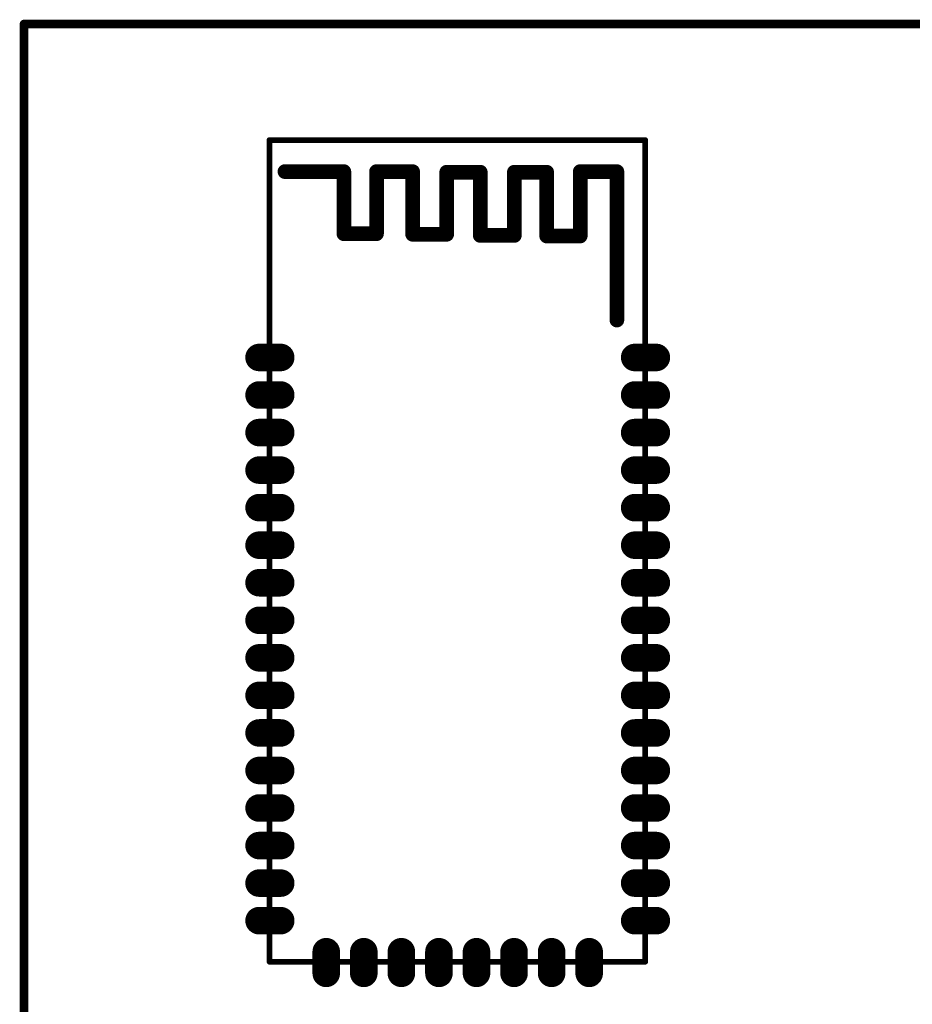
# Model space of a CAD drawing. Header units: millimetres. Extents: x 25 to 178, y 46 to 106.
# Tile 2 of 10: x 25 to 56, y 72 to 106. Entities that reach past the tile are written whole.
import ezdxf

# ---------------------------------------------------------------- set-up
doc = ezdxf.new("R2010")
doc.units = ezdxf.units.MM
for name, color, linetype in [('KeepOutLayer', 6, 'Continuous'), ('Mechanical13', 56, 'Continuous'), ('TopLayer', 1, 'Continuous'), ('TopOverlay', 2, 'Continuous'), ('TopPaste', 8, 'Continuous'), ('TopSolder', 216, 'Continuous')]:
    doc.layers.add(name, color=color, linetype=linetype)

# ---------------------------------------------------------------- blocks, each defined once
blk = doc.blocks.new('BTM05F_2')
at = {"layer": 'Mechanical13', "const_width": 0.1}
for points in [[(-6.512, 18.001), (6.488, 18.001)], [(-6.512, -10.449), (-6.512, 18.001)], [(6.488, -10.449), (6.488, 18.001)], [(-6.512, -10.449), (6.488, -10.449)]]:
    blk.add_lwpolyline(points, dxfattribs=at)
at = {"layer": 'Mechanical13', "const_width": 0.05}
for points in [[(-6.537, 18.001, 1), (-6.487, 18.001, 1)], [(-6.537, 18.001, 1), (-6.487, 18.001, 1)], [(6.463, 18.001, 1), (6.513, 18.001, 1)], [(6.463, 18.001, 1), (6.513, 18.001, 1)], [(-6.537, -10.449, 1), (-6.487, -10.449, 1)], [(-6.537, -10.449, 1), (-6.487, -10.449, 1)], [(6.463, -10.449, 1), (6.513, -10.449, 1)], [(6.463, -10.449, 1), (6.513, -10.449, 1)]]:
    blk.add_lwpolyline(points, format="xyb", close=True, dxfattribs=at)
at = {"layer": 'TopLayer', "const_width": 0.75}
for points in [[(-6.125, 10.475), (-6.875, 10.475)], [(6.875, 10.475), (6.125, 10.475)], [(-6.125, 9.175), (-6.875, 9.175)], [(6.875, 9.175), (6.125, 9.175)], [(-6.125, 7.875), (-6.875, 7.875)], [(6.875, 7.875), (6.125, 7.875)], [(-6.125, 6.575), (-6.875, 6.575)], [(6.875, 6.575), (6.125, 6.575)], [(-6.125, 5.275), (-6.875, 5.275)], [(6.875, 5.275), (6.125, 5.275)], [(-6.125, 3.975), (-6.875, 3.975)], [(6.875, 3.975), (6.125, 3.975)], [(-6.125, 2.675), (-6.875, 2.675)], [(6.875, 2.675), (6.125, 2.675)], [(-6.125, 1.375), (-6.875, 1.375)], [(6.875, 1.375), (6.125, 1.375)], [(-6.125, 0.075), (-6.875, 0.075)], [(6.875, 0.075), (6.125, 0.075)], [(-6.125, -1.225), (-6.875, -1.225)], [(6.875, -1.225), (6.125, -1.225)], [(-6.125, -2.525), (-6.875, -2.525)], [(6.875, -2.525), (6.125, -2.525)], [(-6.125, -3.825), (-6.875, -3.825)], [(6.875, -3.825), (6.125, -3.825)], [(-6.125, -5.125), (-6.875, -5.125)], [(6.875, -5.125), (6.125, -5.125)], [(-6.125, -6.425), (-6.875, -6.425)], [(6.875, -6.425), (6.125, -6.425)], [(-6.125, -7.725), (-6.875, -7.725)], [(6.875, -7.725), (6.125, -7.725)], [(-6.125, -9.025), (-6.875, -9.025)], [(6.875, -9.025), (6.125, -9.025)], [(-4.55, -10.1), (-4.55, -10.85)], [(-3.25, -10.1), (-3.25, -10.85)], [(-1.95, -10.1), (-1.95, -10.85)], [(-0.65, -10.1), (-0.65, -10.85)], [(0.65, -10.1), (0.65, -10.85)], [(1.95, -10.1), (1.95, -10.85)], [(3.25, -10.1), (3.25, -10.85)], [(4.55, -10.1), (4.55, -10.85)]]:
    blk.add_lwpolyline(points, dxfattribs=at)
at = {"layer": 'TopLayer', "const_width": 0.375}
for points in [[(-7.062, 10.475, 1), (-6.687, 10.475, 1)], [(-6.313, 10.475, 1), (-5.938, 10.475, 1)], [(5.938, 10.475, 1), (6.313, 10.475, 1)], [(6.687, 10.475, 1), (7.062, 10.475, 1)], [(-7.062, 9.175, 1), (-6.687, 9.175, 1)], [(-6.313, 9.175, 1), (-5.938, 9.175, 1)], [(5.938, 9.175, 1), (6.313, 9.175, 1)], [(6.687, 9.175, 1), (7.062, 9.175, 1)], [(-7.062, 7.875, 1), (-6.687, 7.875, 1)], [(-6.313, 7.875, 1), (-5.938, 7.875, 1)], [(5.938, 7.875, 1), (6.313, 7.875, 1)], [(6.687, 7.875, 1), (7.062, 7.875, 1)], [(-7.062, 6.575, 1), (-6.687, 6.575, 1)], [(-6.313, 6.575, 1), (-5.938, 6.575, 1)], [(5.938, 6.575, 1), (6.313, 6.575, 1)], [(6.687, 6.575, 1), (7.062, 6.575, 1)], [(-7.062, 5.275, 1), (-6.687, 5.275, 1)], [(-6.313, 5.275, 1), (-5.938, 5.275, 1)], [(5.938, 5.275, 1), (6.313, 5.275, 1)], [(6.687, 5.275, 1), (7.062, 5.275, 1)], [(-7.062, 3.975, 1), (-6.687, 3.975, 1)], [(-6.313, 3.975, 1), (-5.938, 3.975, 1)], [(5.938, 3.975, 1), (6.313, 3.975, 1)], [(6.687, 3.975, 1), (7.062, 3.975, 1)], [(-7.062, 2.675, 1), (-6.687, 2.675, 1)], [(-6.313, 2.675, 1), (-5.938, 2.675, 1)], [(5.938, 2.675, 1), (6.313, 2.675, 1)], [(6.687, 2.675, 1), (7.062, 2.675, 1)], [(-7.062, 1.375, 1), (-6.687, 1.375, 1)], [(-6.313, 1.375, 1), (-5.938, 1.375, 1)], [(5.938, 1.375, 1), (6.313, 1.375, 1)], [(6.687, 1.375, 1), (7.062, 1.375, 1)], [(-7.062, 0.075, 1), (-6.687, 0.075, 1)], [(-6.313, 0.075, 1), (-5.938, 0.075, 1)], [(5.938, 0.075, 1), (6.313, 0.075, 1)], [(6.687, 0.075, 1), (7.062, 0.075, 1)], [(-7.062, -1.225, 1), (-6.687, -1.225, 1)], [(-6.313, -1.225, 1), (-5.938, -1.225, 1)], [(5.938, -1.225, 1), (6.313, -1.225, 1)], [(6.687, -1.225, 1), (7.062, -1.225, 1)], [(-7.062, -2.525, 1), (-6.687, -2.525, 1)], [(-6.313, -2.525, 1), (-5.938, -2.525, 1)], [(5.938, -2.525, 1), (6.313, -2.525, 1)], [(6.687, -2.525, 1), (7.062, -2.525, 1)], [(-7.062, -3.825, 1), (-6.687, -3.825, 1)], [(-6.313, -3.825, 1), (-5.938, -3.825, 1)], [(5.938, -3.825, 1), (6.313, -3.825, 1)], [(6.687, -3.825, 1), (7.062, -3.825, 1)], [(-7.062, -5.125, 1), (-6.687, -5.125, 1)], [(-6.313, -5.125, 1), (-5.938, -5.125, 1)], [(5.938, -5.125, 1), (6.313, -5.125, 1)], [(6.687, -5.125, 1), (7.062, -5.125, 1)], [(-7.062, -6.425, 1), (-6.687, -6.425, 1)], [(-6.313, -6.425, 1), (-5.938, -6.425, 1)], [(5.938, -6.425, 1), (6.313, -6.425, 1)], [(6.687, -6.425, 1), (7.062, -6.425, 1)], [(-7.062, -7.725, 1), (-6.687, -7.725, 1)], [(-6.313, -7.725, 1), (-5.938, -7.725, 1)], [(5.938, -7.725, 1), (6.313, -7.725, 1)], [(6.687, -7.725, 1), (7.062, -7.725, 1)], [(-7.062, -9.025, 1), (-6.687, -9.025, 1)], [(-6.313, -9.025, 1), (-5.938, -9.025, 1)], [(5.938, -9.025, 1), (6.313, -9.025, 1)], [(6.687, -9.025, 1), (7.062, -9.025, 1)], [(-4.737, -10.1, 1), (-4.362, -10.1, 1)], [(-3.437, -10.1, 1), (-3.062, -10.1, 1)], [(-2.137, -10.1, 1), (-1.762, -10.1, 1)], [(-0.837, -10.1, 1), (-0.462, -10.1, 1)], [(0.463, -10.1, 1), (0.838, -10.1, 1)], [(1.763, -10.1, 1), (2.138, -10.1, 1)], [(3.063, -10.1, 1), (3.438, -10.1, 1)], [(4.363, -10.1, 1), (4.738, -10.1, 1)], [(-4.737, -10.85, 1), (-4.362, -10.85, 1)], [(-3.437, -10.85, 1), (-3.062, -10.85, 1)], [(-2.137, -10.85, 1), (-1.762, -10.85, 1)], [(-0.837, -10.85, 1), (-0.462, -10.85, 1)], [(0.463, -10.85, 1), (0.838, -10.85, 1)], [(1.763, -10.85, 1), (2.138, -10.85, 1)], [(3.063, -10.85, 1), (3.438, -10.85, 1)], [(4.363, -10.85, 1), (4.738, -10.85, 1)]]:
    blk.add_lwpolyline(points, format="xyb", close=True, dxfattribs=at)
at = {"layer": 'TopOverlay'}
for points, const_width in [([(-6.512, 18.001), (6.488, 18.001)], 0.2), ([(-6.512, -10.449), (-6.512, 18.001)], 0.2), ([(6.488, -10.449), (6.488, 18.001)], 0.2), ([(-5.98, 16.91), (-3.94, 16.91)], 0.508), ([(-3.94, 14.76), (-3.94, 16.91)], 0.508), ([(-2.81, 16.91), (-1.56, 16.91)], 0.508), ([(-2.81, 14.76), (-2.81, 16.91)], 0.508), ([(-1.56, 14.74), (-1.56, 16.91)], 0.508), ([(-0.38, 16.89), (0.78, 16.89)], 0.508), ([(-0.38, 14.74), (-0.38, 16.89)], 0.508), ([(0.78, 14.7), (0.78, 16.89)], 0.508), ([(1.96, 16.89), (3.08, 16.89)], 0.508), ([(1.96, 14.7), (1.96, 16.89)], 0.508), ([(3.08, 14.68), (3.08, 16.89)], 0.508), ([(4.24, 16.91), (5.51, 16.91)], 0.508), ([(4.24, 14.68), (4.24, 16.91)], 0.508), ([(5.51, 11.77), (5.51, 16.91)], 0.508), ([(-3.94, 14.76), (-2.81, 14.76)], 0.508), ([(-1.56, 14.74), (-0.38, 14.74)], 0.508), ([(0.78, 14.7), (1.96, 14.7)], 0.508), ([(3.08, 14.68), (4.24, 14.68)], 0.508), ([(-6.512, -10.449), (6.488, -10.449)], 0.2)]:
    blk.add_lwpolyline(points, dxfattribs=dict(at, const_width=const_width))
for points, const_width in [([(-6.562, 18.001, 1), (-6.462, 18.001, 1)], 0.1), ([(-6.562, 18.001, 1), (-6.462, 18.001, 1)], 0.1), ([(6.438, 18.001, 1), (6.538, 18.001, 1)], 0.1), ([(6.438, 18.001, 1), (6.538, 18.001, 1)], 0.1), ([(-6.107, 16.91, 1), (-5.853, 16.91, 1)], 0.254), ([(-4.067, 16.91, 1), (-3.813, 16.91, 1)], 0.254), ([(-4.067, 16.91, 1), (-3.813, 16.91, 1)], 0.254), ([(-2.937, 16.91, 1), (-2.683, 16.91, 1)], 0.254), ([(-2.937, 16.91, 1), (-2.683, 16.91, 1)], 0.254), ([(-1.687, 16.91, 1), (-1.433, 16.91, 1)], 0.254), ([(-1.687, 16.91, 1), (-1.433, 16.91, 1)], 0.254), ([(-0.507, 16.89, 1), (-0.253, 16.89, 1)], 0.254), ([(-0.507, 16.89, 1), (-0.253, 16.89, 1)], 0.254), ([(0.653, 16.89, 1), (0.907, 16.89, 1)], 0.254), ([(0.653, 16.89, 1), (0.907, 16.89, 1)], 0.254), ([(1.833, 16.89, 1), (2.087, 16.89, 1)], 0.254), ([(1.833, 16.89, 1), (2.087, 16.89, 1)], 0.254), ([(2.953, 16.89, 1), (3.207, 16.89, 1)], 0.254), ([(2.953, 16.89, 1), (3.207, 16.89, 1)], 0.254), ([(4.113, 16.91, 1), (4.367, 16.91, 1)], 0.254), ([(4.113, 16.91, 1), (4.367, 16.91, 1)], 0.254), ([(5.383, 16.91, 1), (5.637, 16.91, 1)], 0.254), ([(5.383, 16.91, 1), (5.637, 16.91, 1)], 0.254), ([(-4.067, 14.76, 1), (-3.813, 14.76, 1)], 0.254), ([(-4.067, 14.76, 1), (-3.813, 14.76, 1)], 0.254), ([(-2.937, 14.76, 1), (-2.683, 14.76, 1)], 0.254), ([(-2.937, 14.76, 1), (-2.683, 14.76, 1)], 0.254), ([(-1.687, 14.74, 1), (-1.433, 14.74, 1)], 0.254), ([(-1.687, 14.74, 1), (-1.433, 14.74, 1)], 0.254), ([(-0.507, 14.74, 1), (-0.253, 14.74, 1)], 0.254), ([(-0.507, 14.74, 1), (-0.253, 14.74, 1)], 0.254), ([(0.653, 14.7, 1), (0.907, 14.7, 1)], 0.254), ([(0.653, 14.7, 1), (0.907, 14.7, 1)], 0.254), ([(1.833, 14.7, 1), (2.087, 14.7, 1)], 0.254), ([(1.833, 14.7, 1), (2.087, 14.7, 1)], 0.254), ([(2.953, 14.68, 1), (3.207, 14.68, 1)], 0.254), ([(2.953, 14.68, 1), (3.207, 14.68, 1)], 0.254), ([(4.113, 14.68, 1), (4.367, 14.68, 1)], 0.254), ([(4.113, 14.68, 1), (4.367, 14.68, 1)], 0.254), ([(5.383, 11.77, 1), (5.637, 11.77, 1)], 0.254), ([(-6.562, -10.449, 1), (-6.462, -10.449, 1)], 0.1), ([(-6.562, -10.449, 1), (-6.462, -10.449, 1)], 0.1), ([(6.438, -10.449, 1), (6.538, -10.449, 1)], 0.1), ([(6.438, -10.449, 1), (6.538, -10.449, 1)], 0.1)]:
    blk.add_lwpolyline(points, format="xyb", close=True, dxfattribs=dict(at, const_width=const_width))
at = {"layer": 'TopPaste', "const_width": 0.75}
for points in [[(-6.125, 10.475), (-6.875, 10.475)], [(6.875, 10.475), (6.125, 10.475)], [(-6.125, 9.175), (-6.875, 9.175)], [(6.875, 9.175), (6.125, 9.175)], [(-6.125, 7.875), (-6.875, 7.875)], [(6.875, 7.875), (6.125, 7.875)], [(-6.125, 6.575), (-6.875, 6.575)], [(6.875, 6.575), (6.125, 6.575)], [(-6.125, 5.275), (-6.875, 5.275)], [(6.875, 5.275), (6.125, 5.275)], [(-6.125, 3.975), (-6.875, 3.975)], [(6.875, 3.975), (6.125, 3.975)], [(-6.125, 2.675), (-6.875, 2.675)], [(6.875, 2.675), (6.125, 2.675)], [(-6.125, 1.375), (-6.875, 1.375)], [(6.875, 1.375), (6.125, 1.375)], [(-6.125, 0.075), (-6.875, 0.075)], [(6.875, 0.075), (6.125, 0.075)], [(-6.125, -1.225), (-6.875, -1.225)], [(6.875, -1.225), (6.125, -1.225)], [(-6.125, -2.525), (-6.875, -2.525)], [(6.875, -2.525), (6.125, -2.525)], [(-6.125, -3.825), (-6.875, -3.825)], [(6.875, -3.825), (6.125, -3.825)], [(-6.125, -5.125), (-6.875, -5.125)], [(6.875, -5.125), (6.125, -5.125)], [(-6.125, -6.425), (-6.875, -6.425)], [(6.875, -6.425), (6.125, -6.425)], [(-6.125, -7.725), (-6.875, -7.725)], [(6.875, -7.725), (6.125, -7.725)], [(-6.125, -9.025), (-6.875, -9.025)], [(6.875, -9.025), (6.125, -9.025)], [(-4.55, -10.1), (-4.55, -10.85)], [(-3.25, -10.1), (-3.25, -10.85)], [(-1.95, -10.1), (-1.95, -10.85)], [(-0.65, -10.1), (-0.65, -10.85)], [(0.65, -10.1), (0.65, -10.85)], [(1.95, -10.1), (1.95, -10.85)], [(3.25, -10.1), (3.25, -10.85)], [(4.55, -10.1), (4.55, -10.85)]]:
    blk.add_lwpolyline(points, dxfattribs=at)
at = {"layer": 'TopPaste', "const_width": 0.375}
for points in [[(-7.062, 10.475, 1), (-6.687, 10.475, 1)], [(-6.313, 10.475, 1), (-5.938, 10.475, 1)], [(5.938, 10.475, 1), (6.313, 10.475, 1)], [(6.687, 10.475, 1), (7.062, 10.475, 1)], [(-7.062, 9.175, 1), (-6.687, 9.175, 1)], [(-6.313, 9.175, 1), (-5.938, 9.175, 1)], [(5.938, 9.175, 1), (6.313, 9.175, 1)], [(6.687, 9.175, 1), (7.062, 9.175, 1)], [(-7.062, 7.875, 1), (-6.687, 7.875, 1)], [(-6.313, 7.875, 1), (-5.938, 7.875, 1)], [(5.938, 7.875, 1), (6.313, 7.875, 1)], [(6.687, 7.875, 1), (7.062, 7.875, 1)], [(-7.062, 6.575, 1), (-6.687, 6.575, 1)], [(-6.313, 6.575, 1), (-5.938, 6.575, 1)], [(5.938, 6.575, 1), (6.313, 6.575, 1)], [(6.687, 6.575, 1), (7.062, 6.575, 1)], [(-7.062, 5.275, 1), (-6.687, 5.275, 1)], [(-6.313, 5.275, 1), (-5.938, 5.275, 1)], [(5.938, 5.275, 1), (6.313, 5.275, 1)], [(6.687, 5.275, 1), (7.062, 5.275, 1)], [(-7.062, 3.975, 1), (-6.687, 3.975, 1)], [(-6.313, 3.975, 1), (-5.938, 3.975, 1)], [(5.938, 3.975, 1), (6.313, 3.975, 1)], [(6.687, 3.975, 1), (7.062, 3.975, 1)], [(-7.062, 2.675, 1), (-6.687, 2.675, 1)], [(-6.313, 2.675, 1), (-5.938, 2.675, 1)], [(5.938, 2.675, 1), (6.313, 2.675, 1)], [(6.687, 2.675, 1), (7.062, 2.675, 1)], [(-7.062, 1.375, 1), (-6.687, 1.375, 1)], [(-6.313, 1.375, 1), (-5.938, 1.375, 1)], [(5.938, 1.375, 1), (6.313, 1.375, 1)], [(6.687, 1.375, 1), (7.062, 1.375, 1)], [(-7.062, 0.075, 1), (-6.687, 0.075, 1)], [(-6.313, 0.075, 1), (-5.938, 0.075, 1)], [(5.938, 0.075, 1), (6.313, 0.075, 1)], [(6.687, 0.075, 1), (7.062, 0.075, 1)], [(-7.062, -1.225, 1), (-6.687, -1.225, 1)], [(-6.313, -1.225, 1), (-5.938, -1.225, 1)], [(5.938, -1.225, 1), (6.313, -1.225, 1)], [(6.687, -1.225, 1), (7.062, -1.225, 1)], [(-7.062, -2.525, 1), (-6.687, -2.525, 1)], [(-6.313, -2.525, 1), (-5.938, -2.525, 1)], [(5.938, -2.525, 1), (6.313, -2.525, 1)], [(6.687, -2.525, 1), (7.062, -2.525, 1)], [(-7.062, -3.825, 1), (-6.687, -3.825, 1)], [(-6.313, -3.825, 1), (-5.938, -3.825, 1)], [(5.938, -3.825, 1), (6.313, -3.825, 1)], [(6.687, -3.825, 1), (7.062, -3.825, 1)], [(-7.062, -5.125, 1), (-6.687, -5.125, 1)], [(-6.313, -5.125, 1), (-5.938, -5.125, 1)], [(5.938, -5.125, 1), (6.313, -5.125, 1)], [(6.687, -5.125, 1), (7.062, -5.125, 1)], [(-7.062, -6.425, 1), (-6.687, -6.425, 1)], [(-6.313, -6.425, 1), (-5.938, -6.425, 1)], [(5.938, -6.425, 1), (6.313, -6.425, 1)], [(6.687, -6.425, 1), (7.062, -6.425, 1)], [(-7.062, -7.725, 1), (-6.687, -7.725, 1)], [(-6.313, -7.725, 1), (-5.938, -7.725, 1)], [(5.938, -7.725, 1), (6.313, -7.725, 1)], [(6.687, -7.725, 1), (7.062, -7.725, 1)], [(-7.062, -9.025, 1), (-6.687, -9.025, 1)], [(-6.313, -9.025, 1), (-5.938, -9.025, 1)], [(5.938, -9.025, 1), (6.313, -9.025, 1)], [(6.687, -9.025, 1), (7.062, -9.025, 1)], [(-4.737, -10.1, 1), (-4.362, -10.1, 1)], [(-3.437, -10.1, 1), (-3.062, -10.1, 1)], [(-2.137, -10.1, 1), (-1.762, -10.1, 1)], [(-0.837, -10.1, 1), (-0.462, -10.1, 1)], [(0.463, -10.1, 1), (0.838, -10.1, 1)], [(1.763, -10.1, 1), (2.138, -10.1, 1)], [(3.063, -10.1, 1), (3.438, -10.1, 1)], [(4.363, -10.1, 1), (4.738, -10.1, 1)], [(-4.737, -10.85, 1), (-4.362, -10.85, 1)], [(-3.437, -10.85, 1), (-3.062, -10.85, 1)], [(-2.137, -10.85, 1), (-1.762, -10.85, 1)], [(-0.837, -10.85, 1), (-0.462, -10.85, 1)], [(0.463, -10.85, 1), (0.838, -10.85, 1)], [(1.763, -10.85, 1), (2.138, -10.85, 1)], [(3.063, -10.85, 1), (3.438, -10.85, 1)], [(4.363, -10.85, 1), (4.738, -10.85, 1)]]:
    blk.add_lwpolyline(points, format="xyb", close=True, dxfattribs=at)
at = {"layer": 'TopSolder', "const_width": 0.953}
for points in [[(-6.125, 10.475), (-6.875, 10.475)], [(6.875, 10.475), (6.125, 10.475)], [(-6.125, 9.175), (-6.875, 9.175)], [(6.875, 9.175), (6.125, 9.175)], [(-6.125, 7.875), (-6.875, 7.875)], [(6.875, 7.875), (6.125, 7.875)], [(-6.125, 6.575), (-6.875, 6.575)], [(6.875, 6.575), (6.125, 6.575)], [(-6.125, 5.275), (-6.875, 5.275)], [(6.875, 5.275), (6.125, 5.275)], [(-6.125, 3.975), (-6.875, 3.975)], [(6.875, 3.975), (6.125, 3.975)], [(-6.125, 2.675), (-6.875, 2.675)], [(6.875, 2.675), (6.125, 2.675)], [(-6.125, 1.375), (-6.875, 1.375)], [(6.875, 1.375), (6.125, 1.375)], [(-6.125, 0.075), (-6.875, 0.075)], [(6.875, 0.075), (6.125, 0.075)], [(-6.125, -1.225), (-6.875, -1.225)], [(6.875, -1.225), (6.125, -1.225)], [(-6.125, -2.525), (-6.875, -2.525)], [(6.875, -2.525), (6.125, -2.525)], [(-6.125, -3.825), (-6.875, -3.825)], [(6.875, -3.825), (6.125, -3.825)], [(-6.125, -5.125), (-6.875, -5.125)], [(6.875, -5.125), (6.125, -5.125)], [(-6.125, -6.425), (-6.875, -6.425)], [(6.875, -6.425), (6.125, -6.425)], [(-6.125, -7.725), (-6.875, -7.725)], [(6.875, -7.725), (6.125, -7.725)], [(-6.125, -9.025), (-6.875, -9.025)], [(6.875, -9.025), (6.125, -9.025)], [(-4.55, -10.1), (-4.55, -10.85)], [(-3.25, -10.1), (-3.25, -10.85)], [(-1.95, -10.1), (-1.95, -10.85)], [(-0.65, -10.1), (-0.65, -10.85)], [(0.65, -10.1), (0.65, -10.85)], [(1.95, -10.1), (1.95, -10.85)], [(3.25, -10.1), (3.25, -10.85)], [(4.55, -10.1), (4.55, -10.85)]]:
    blk.add_lwpolyline(points, dxfattribs=at)
at = {"layer": 'TopSolder', "const_width": 0.477}
for points in [[(-7.113, 10.475, 1), (-6.637, 10.475, 1)], [(-6.363, 10.475, 1), (-5.887, 10.475, 1)], [(5.887, 10.475, 1), (6.363, 10.475, 1)], [(6.637, 10.475, 1), (7.113, 10.475, 1)], [(-7.113, 9.175, 1), (-6.637, 9.175, 1)], [(-6.363, 9.175, 1), (-5.887, 9.175, 1)], [(5.887, 9.175, 1), (6.363, 9.175, 1)], [(6.637, 9.175, 1), (7.113, 9.175, 1)], [(-7.113, 7.875, 1), (-6.637, 7.875, 1)], [(-6.363, 7.875, 1), (-5.887, 7.875, 1)], [(5.887, 7.875, 1), (6.363, 7.875, 1)], [(6.637, 7.875, 1), (7.113, 7.875, 1)], [(-7.113, 6.575, 1), (-6.637, 6.575, 1)], [(-6.363, 6.575, 1), (-5.887, 6.575, 1)], [(5.887, 6.575, 1), (6.363, 6.575, 1)], [(6.637, 6.575, 1), (7.113, 6.575, 1)], [(-7.113, 5.275, 1), (-6.637, 5.275, 1)], [(-6.363, 5.275, 1), (-5.887, 5.275, 1)], [(5.887, 5.275, 1), (6.363, 5.275, 1)], [(6.637, 5.275, 1), (7.113, 5.275, 1)], [(-7.113, 3.975, 1), (-6.637, 3.975, 1)], [(-6.363, 3.975, 1), (-5.887, 3.975, 1)], [(5.887, 3.975, 1), (6.363, 3.975, 1)], [(6.637, 3.975, 1), (7.113, 3.975, 1)], [(-7.113, 2.675, 1), (-6.637, 2.675, 1)], [(-6.363, 2.675, 1), (-5.887, 2.675, 1)], [(5.887, 2.675, 1), (6.363, 2.675, 1)], [(6.637, 2.675, 1), (7.113, 2.675, 1)], [(-7.113, 1.375, 1), (-6.637, 1.375, 1)], [(-6.363, 1.375, 1), (-5.887, 1.375, 1)], [(5.887, 1.375, 1), (6.363, 1.375, 1)], [(6.637, 1.375, 1), (7.113, 1.375, 1)], [(-7.113, 0.075, 1), (-6.637, 0.075, 1)], [(-6.363, 0.075, 1), (-5.887, 0.075, 1)], [(5.887, 0.075, 1), (6.363, 0.075, 1)], [(6.637, 0.075, 1), (7.113, 0.075, 1)], [(-7.113, -1.225, 1), (-6.637, -1.225, 1)], [(-6.363, -1.225, 1), (-5.887, -1.225, 1)], [(5.887, -1.225, 1), (6.363, -1.225, 1)], [(6.637, -1.225, 1), (7.113, -1.225, 1)], [(-7.113, -2.525, 1), (-6.637, -2.525, 1)], [(-6.363, -2.525, 1), (-5.887, -2.525, 1)], [(5.887, -2.525, 1), (6.363, -2.525, 1)], [(6.637, -2.525, 1), (7.113, -2.525, 1)], [(-7.113, -3.825, 1), (-6.637, -3.825, 1)], [(-6.363, -3.825, 1), (-5.887, -3.825, 1)], [(5.887, -3.825, 1), (6.363, -3.825, 1)], [(6.637, -3.825, 1), (7.113, -3.825, 1)], [(-7.113, -5.125, 1), (-6.637, -5.125, 1)], [(-6.363, -5.125, 1), (-5.887, -5.125, 1)], [(5.887, -5.125, 1), (6.363, -5.125, 1)], [(6.637, -5.125, 1), (7.113, -5.125, 1)], [(-7.113, -6.425, 1), (-6.637, -6.425, 1)], [(-6.363, -6.425, 1), (-5.887, -6.425, 1)], [(5.887, -6.425, 1), (6.363, -6.425, 1)], [(6.637, -6.425, 1), (7.113, -6.425, 1)], [(-7.113, -7.725, 1), (-6.637, -7.725, 1)], [(-6.363, -7.725, 1), (-5.887, -7.725, 1)], [(5.887, -7.725, 1), (6.363, -7.725, 1)], [(6.637, -7.725, 1), (7.113, -7.725, 1)], [(-7.113, -9.025, 1), (-6.637, -9.025, 1)], [(-6.363, -9.025, 1), (-5.887, -9.025, 1)], [(5.887, -9.025, 1), (6.363, -9.025, 1)], [(6.637, -9.025, 1), (7.113, -9.025, 1)], [(-4.788, -10.1, 1), (-4.312, -10.1, 1)], [(-3.488, -10.1, 1), (-3.012, -10.1, 1)], [(-2.188, -10.1, 1), (-1.712, -10.1, 1)], [(-0.888, -10.1, 1), (-0.412, -10.1, 1)], [(0.412, -10.1, 1), (0.888, -10.1, 1)], [(1.712, -10.1, 1), (2.188, -10.1, 1)], [(3.012, -10.1, 1), (3.488, -10.1, 1)], [(4.312, -10.1, 1), (4.788, -10.1, 1)], [(-4.788, -10.85, 1), (-4.312, -10.85, 1)], [(-3.488, -10.85, 1), (-3.012, -10.85, 1)], [(-2.188, -10.85, 1), (-1.712, -10.85, 1)], [(-0.888, -10.85, 1), (-0.412, -10.85, 1)], [(0.412, -10.85, 1), (0.888, -10.85, 1)], [(1.712, -10.85, 1), (2.188, -10.85, 1)], [(3.012, -10.85, 1), (3.488, -10.85, 1)], [(4.312, -10.85, 1), (4.788, -10.85, 1)]]:
    blk.add_lwpolyline(points, format="xyb", close=True, dxfattribs=at)

msp = doc.modelspace()

# ---------------------------------------------------------------- linework, layer by layer
at = {"layer": 'KeepOutLayer', "const_width": 0.3}
for points in [[(25.4, 46.355), (25.4, 105.537)], [(25.4, 105.537), (25.654, 105.537)], [(25.654, 105.537), (177.8, 105.537)]]:
    msp.add_lwpolyline(points, dxfattribs=at)
at = {"layer": 'KeepOutLayer', "const_width": 0.15}
for points in [[(25.325, 105.537, 1), (25.475, 105.537, 1)], [(25.325, 105.537, 1), (25.475, 105.537, 1)], [(25.579, 105.537, 1), (25.729, 105.537, 1)], [(25.579, 105.537, 1), (25.729, 105.537, 1)]]:
    msp.add_lwpolyline(points, format="xyb", close=True, dxfattribs=at)

# ---------------------------------------------------------------- block references
msp.add_blockref('BTM05F_2', (40.409, 83.517))

doc.saveas('drawing.dxf')
